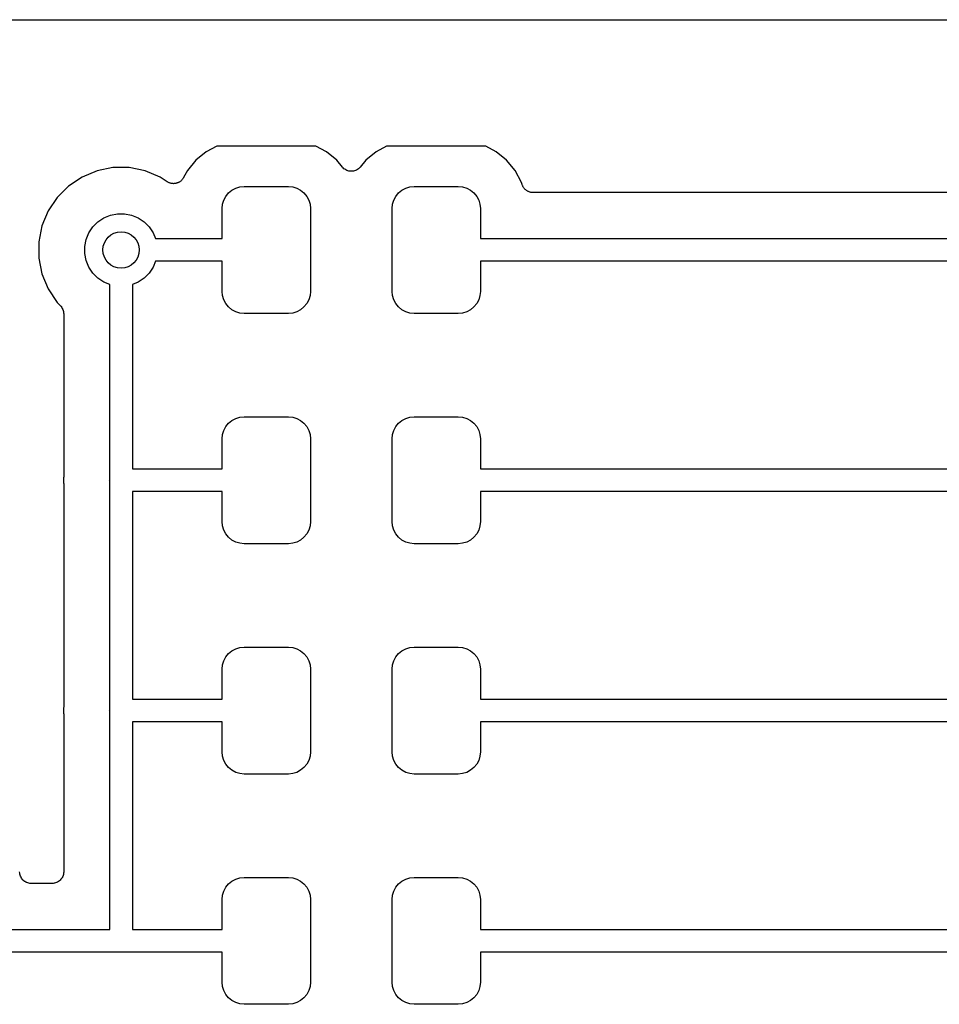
# Model space of a CAD drawing. Extents: x 4.75 to 6.45, y -3.9 to -3.1.
# Tile 6 of 7: x 5.66 to 6.06, y -3.53 to -3.1. Entities that reach past the tile are written whole.
import ezdxf

# ---------------------------------------------------------------- set-up
doc = ezdxf.new("R2010")
doc.units = 0
doc.header["$MEASUREMENT"] = 0
doc.layers.add('BLACK', color=7, linetype='CONTINUOUS')

msp = doc.modelspace()

# ---------------------------------------------------------------- linework, layer by layer
at = {"layer": 'BLACK', "linetype": 'CONTINUOUS'}
for p, q in [((4.755, -3.1), (6.445, -3.1)), ((5.74154, -3.15492), (5.737, -3.15735)), ((5.78464, -3.15492), (5.74154, -3.15492)), ((5.78918, -3.15735), (5.78464, -3.15492)), ((5.81536, -3.15492), (5.81082, -3.15735)), ((5.85846, -3.15492), (5.81536, -3.15492)), ((5.863, -3.15735), (5.85846, -3.15492)), ((5.737, -3.15735), (5.7325, -3.16104)), ((5.79368, -3.16104), (5.78918, -3.15735)), ((5.81082, -3.15735), (5.80632, -3.16104)), ((5.8675, -3.16104), (5.863, -3.15735)), ((5.7325, -3.16104), (5.72881, -3.16554)), ((5.79613, -3.16403), (5.79368, -3.16104)), ((5.80632, -3.16104), (5.80387, -3.16403)), ((5.87119, -3.16554), (5.8675, -3.16104)), ((5.68957, -3.16563), (5.68307, -3.16832)), ((5.69648, -3.16425), (5.68957, -3.16563)), ((5.70352, -3.16425), (5.69648, -3.16425)), ((5.71043, -3.16563), (5.70352, -3.16425)), ((5.71693, -3.16832), (5.71043, -3.16563)), ((5.72881, -3.16554), (5.72719, -3.16857)), ((5.79647, -3.16436), (5.79613, -3.16403)), ((5.7968, -3.1647), (5.79647, -3.16436)), ((5.79681, -3.16471), (5.7968, -3.1647)), ((5.79682, -3.16472), (5.79681, -3.16471)), ((5.79722, -3.16498), (5.79682, -3.16472)), ((5.79761, -3.16525), (5.79722, -3.16498)), ((5.79762, -3.16525), (5.79761, -3.16525)), ((5.79764, -3.16526), (5.79762, -3.16525)), ((5.79807, -3.16544), (5.79764, -3.16526)), ((5.79851, -3.16563), (5.79807, -3.16544)), ((5.79852, -3.16563), (5.79851, -3.16563)), ((5.79854, -3.16564), (5.79852, -3.16563)), ((5.799, -3.16573), (5.79854, -3.16564)), ((5.79946, -3.16583), (5.799, -3.16573)), ((5.79948, -3.16583), (5.79946, -3.16583)), ((5.79949, -3.16583), (5.79948, -3.16583)), ((5.79996, -3.16583), (5.79949, -3.16583)), ((5.80044, -3.16584), (5.79996, -3.16583)), ((5.80045, -3.16583), (5.80044, -3.16584)), ((5.80047, -3.16583), (5.80045, -3.16583)), ((5.80093, -3.16574), (5.80047, -3.16583)), ((5.8014, -3.16566), (5.80093, -3.16574)), ((5.80141, -3.16565), (5.8014, -3.16566)), ((5.80143, -3.16565), (5.80141, -3.16565)), ((5.80187, -3.16547), (5.80143, -3.16565)), ((5.8023, -3.16529), (5.80187, -3.16547)), ((5.80232, -3.16529), (5.8023, -3.16529)), ((5.80233, -3.16528), (5.80232, -3.16529)), ((5.80272, -3.16502), (5.80233, -3.16528)), ((5.80312, -3.16476), (5.80272, -3.16502)), ((5.80313, -3.16475), (5.80312, -3.16476)), ((5.80314, -3.16474), (5.80313, -3.16475)), ((5.80348, -3.16441), (5.80314, -3.16474)), ((5.80382, -3.16408), (5.80348, -3.16441)), ((5.80384, -3.16406), (5.80382, -3.16408)), ((5.80387, -3.16403), (5.80384, -3.16406)), ((5.80384, -3.16406), (5.80384, -3.16406)), ((5.80384, -3.16406), (5.80384, -3.16406)), ((5.87394, -3.17067), (5.87119, -3.16554)), ((5.67721, -3.17223), (5.67223, -3.17721)), ((5.68307, -3.16832), (5.67721, -3.17223)), ((5.72, -3.17037), (5.71693, -3.16832)), ((5.7202, -3.17048), (5.72, -3.17037)), ((5.72039, -3.1706), (5.7202, -3.17048)), ((5.72063, -3.17071), (5.72039, -3.1706)), ((5.72086, -3.17083), (5.72063, -3.17071)), ((5.72108, -3.1709), (5.72086, -3.17083)), ((5.72129, -3.17098), (5.72108, -3.1709)), ((5.72154, -3.17104), (5.72129, -3.17098)), ((5.72179, -3.17111), (5.72154, -3.17104)), ((5.72202, -3.17114), (5.72179, -3.17111)), ((5.72224, -3.17118), (5.72202, -3.17114)), ((5.7225, -3.17119), (5.72224, -3.17118)), ((5.72276, -3.17121), (5.7225, -3.17119)), ((5.72299, -3.17119), (5.72276, -3.17121)), ((5.72322, -3.17119), (5.72299, -3.17119)), ((5.72348, -3.17114), (5.72322, -3.17119)), ((5.72374, -3.17112), (5.72348, -3.17114)), ((5.72395, -3.17105), (5.72374, -3.17112)), ((5.72418, -3.17101), (5.72395, -3.17105)), ((5.72442, -3.17091), (5.72418, -3.17101)), ((5.72467, -3.17084), (5.72442, -3.17091)), ((5.72487, -3.17073), (5.72467, -3.17084)), ((5.72508, -3.17065), (5.72487, -3.17073)), ((5.7253, -3.17051), (5.72508, -3.17065)), ((5.72553, -3.17038), (5.7253, -3.17051)), ((5.72571, -3.17024), (5.72553, -3.17038)), ((5.7259, -3.17012), (5.72571, -3.17024)), ((5.72609, -3.16993), (5.7259, -3.17012)), ((5.72629, -3.16977), (5.72609, -3.16993)), ((5.72644, -3.16959), (5.72629, -3.16977)), ((5.7266, -3.16943), (5.72644, -3.16959)), ((5.72675, -3.16922), (5.7266, -3.16943)), ((5.72691, -3.16902), (5.72675, -3.16922)), ((5.72702, -3.16882), (5.72691, -3.16902)), ((5.72715, -3.16863), (5.72702, -3.16882)), ((5.72719, -3.16857), (5.72715, -3.16863)), ((5.75162, -3.17263), (5.75349, -3.17244)), ((5.75349, -3.17244), (5.77269, -3.17244)), ((5.77269, -3.17244), (5.77456, -3.17263)), ((5.82544, -3.17263), (5.82731, -3.17244)), ((5.82731, -3.17244), (5.84651, -3.17244)), ((5.84651, -3.17244), (5.84838, -3.17263)), ((5.8742, -3.17153), (5.87394, -3.17067)), ((5.87428, -3.17174), (5.8742, -3.17153)), ((5.87435, -3.17195), (5.87428, -3.17174)), ((5.87447, -3.17219), (5.87435, -3.17195)), ((5.87457, -3.17243), (5.87447, -3.17219)), ((5.8747, -3.17262), (5.87457, -3.17243)), ((5.74463, -3.17836), (5.74551, -3.17671)), ((5.74551, -3.17671), (5.74671, -3.17525)), ((5.74671, -3.17525), (5.74816, -3.17406)), ((5.74816, -3.17406), (5.74982, -3.17317)), ((5.74982, -3.17317), (5.75162, -3.17263)), ((5.77456, -3.17263), (5.77636, -3.17317)), ((5.77636, -3.17317), (5.77802, -3.17406)), ((5.77802, -3.17406), (5.77947, -3.17525)), ((5.77947, -3.17525), (5.78067, -3.17671)), ((5.78067, -3.17671), (5.78155, -3.17836)), ((5.81845, -3.17836), (5.81933, -3.17671)), ((5.81933, -3.17671), (5.82053, -3.17525)), ((5.82053, -3.17525), (5.82198, -3.17406)), ((5.82198, -3.17406), (5.82364, -3.17317)), ((5.82364, -3.17317), (5.82544, -3.17263)), ((5.84838, -3.17263), (5.85018, -3.17317)), ((5.85018, -3.17317), (5.85184, -3.17406)), ((5.85184, -3.17406), (5.85329, -3.17525)), ((5.85329, -3.17525), (5.85449, -3.17671)), ((5.85449, -3.17671), (5.85537, -3.17836)), ((5.8748, -3.17282), (5.8747, -3.17262)), ((5.87497, -3.17302), (5.8748, -3.17282)), ((5.87511, -3.17324), (5.87497, -3.17302)), ((5.87527, -3.1734), (5.87511, -3.17324)), ((5.87541, -3.17358), (5.87527, -3.1734)), ((5.87561, -3.17375), (5.87541, -3.17358)), ((5.8758, -3.17394), (5.87561, -3.17375)), ((5.87599, -3.17406), (5.8758, -3.17394)), ((5.87616, -3.1742), (5.87599, -3.17406)), ((5.87639, -3.17433), (5.87616, -3.1742)), ((5.87661, -3.17448), (5.87639, -3.17433)), ((5.87682, -3.17457), (5.87661, -3.17448)), ((5.87701, -3.17467), (5.87682, -3.17457)), ((5.87727, -3.17475), (5.87701, -3.17467)), ((5.87751, -3.17486), (5.87727, -3.17475)), ((5.87773, -3.1749), (5.87751, -3.17486)), ((5.87794, -3.17497), (5.87773, -3.1749)), ((5.87821, -3.175), (5.87794, -3.17497)), ((5.87847, -3.17505), (5.87821, -3.175)), ((5.87869, -3.17505), (5.87847, -3.17505)), ((5.87891, -3.17508), (5.87869, -3.17505)), ((5.87898, -3.17508), (5.87891, -3.17508)), ((6.24141, -3.17508), (5.87898, -3.17508)), ((5.67223, -3.17721), (5.66832, -3.18307)), ((5.7439, -3.18204), (5.74408, -3.18017)), ((5.74408, -3.18017), (5.74463, -3.17836)), ((5.78155, -3.17836), (5.7821, -3.18017)), ((5.7821, -3.18017), (5.78228, -3.18204)), ((5.81772, -3.18204), (5.8179, -3.18017)), ((5.8179, -3.18017), (5.81845, -3.17836)), ((5.85537, -3.17836), (5.85592, -3.18017)), ((5.85592, -3.18017), (5.8561, -3.18204)), ((5.66832, -3.18307), (5.66563, -3.18957)), ((5.69254, -3.18604), (5.69541, -3.18486)), ((5.69541, -3.18486), (5.69845, -3.18425)), ((5.69845, -3.18425), (5.70155, -3.18425)), ((5.70155, -3.18425), (5.70459, -3.18486)), ((5.70459, -3.18486), (5.70746, -3.18604)), ((5.7439, -3.19508), (5.7439, -3.18204)), ((5.78228, -3.18204), (5.78228, -3.21796)), ((5.81772, -3.21796), (5.81772, -3.18204)), ((5.8561, -3.18204), (5.8561, -3.19508)), ((5.66563, -3.18957), (5.66425, -3.19648)), ((5.68777, -3.18996), (5.68996, -3.18777)), ((5.68996, -3.18777), (5.69254, -3.18604)), ((5.70746, -3.18604), (5.71004, -3.18777)), ((5.71004, -3.18777), (5.71223, -3.18996)), ((5.68486, -3.19541), (5.68604, -3.19254)), ((5.68604, -3.19254), (5.68777, -3.18996)), ((5.71223, -3.18996), (5.71396, -3.19254)), ((5.71396, -3.19254), (5.71501, -3.19508)), ((5.66425, -3.19648), (5.66425, -3.20352)), ((5.68425, -3.19845), (5.68486, -3.19541)), ((5.71501, -3.19508), (5.7439, -3.19508)), ((5.8561, -3.19508), (6.26654, -3.19508)), ((5.68425, -3.20155), (5.68425, -3.19845)), ((5.68486, -3.20459), (5.68425, -3.20155)), ((5.66425, -3.20352), (5.66563, -3.21043)), ((5.68604, -3.20746), (5.68486, -3.20459)), ((5.71501, -3.20492), (5.71396, -3.20746)), ((5.7439, -3.20492), (5.71501, -3.20492)), ((5.7439, -3.21796), (5.7439, -3.20492)), ((6.26654, -3.20492), (5.8561, -3.20492)), ((5.8561, -3.20492), (5.8561, -3.21796)), ((5.66563, -3.21043), (5.66832, -3.21693)), ((5.68777, -3.21004), (5.68604, -3.20746)), ((5.68996, -3.21223), (5.68777, -3.21004)), ((5.71223, -3.21004), (5.71004, -3.21223)), ((5.71396, -3.20746), (5.71223, -3.21004)), ((5.69254, -3.21396), (5.68996, -3.21223)), ((5.69508, -3.21501), (5.69254, -3.21396)), ((5.69508, -3.29976), (5.69508, -3.21501)), ((5.70746, -3.21396), (5.70492, -3.21501)), ((5.70492, -3.21501), (5.70492, -3.29508)), ((5.71004, -3.21223), (5.70746, -3.21396)), ((5.66832, -3.21693), (5.67223, -3.22279)), ((5.74408, -3.21983), (5.7439, -3.21796)), ((5.78228, -3.21796), (5.7821, -3.21983)), ((5.8179, -3.21983), (5.81772, -3.21796)), ((5.8561, -3.21796), (5.85592, -3.21983)), ((5.67223, -3.22279), (5.67361, -3.22417)), ((5.74463, -3.22164), (5.74408, -3.21983)), ((5.74551, -3.22329), (5.74463, -3.22164)), ((5.74671, -3.22475), (5.74551, -3.22329)), ((5.78067, -3.22329), (5.77947, -3.22475)), ((5.78155, -3.22164), (5.78067, -3.22329)), ((5.7821, -3.21983), (5.78155, -3.22164)), ((5.81845, -3.22164), (5.8179, -3.21983)), ((5.81933, -3.22329), (5.81845, -3.22164)), ((5.82053, -3.22475), (5.81933, -3.22329)), ((5.85449, -3.22329), (5.85329, -3.22475)), ((5.85537, -3.22164), (5.85449, -3.22329)), ((5.85592, -3.21983), (5.85537, -3.22164)), ((5.67361, -3.22417), (5.67363, -3.22418)), ((5.67363, -3.22418), (5.67363, -3.22418)), ((5.67363, -3.22418), (5.67363, -3.22418)), ((5.67363, -3.22418), (5.67366, -3.22422)), ((5.67366, -3.22422), (5.67395, -3.22458)), ((5.67395, -3.22458), (5.67424, -3.22494)), ((5.67424, -3.22494), (5.67426, -3.22496)), ((5.67426, -3.22496), (5.67427, -3.22498)), ((5.67427, -3.22498), (5.67448, -3.22539)), ((5.67448, -3.22539), (5.6747, -3.2258)), ((5.6747, -3.2258), (5.67471, -3.22582)), ((5.67471, -3.22582), (5.67472, -3.22585)), ((5.67472, -3.22585), (5.67485, -3.22629)), ((5.67485, -3.22629), (5.67498, -3.22673)), ((5.67498, -3.22673), (5.67499, -3.22676)), ((5.67499, -3.22676), (5.67499, -3.22679)), ((5.67499, -3.22679), (5.67503, -3.22724)), ((5.67503, -3.22724), (5.67508, -3.22771)), ((5.67508, -3.22771), (5.67508, -3.29853)), ((5.74816, -3.22594), (5.74671, -3.22475)), ((5.74982, -3.22683), (5.74816, -3.22594)), ((5.75162, -3.22737), (5.74982, -3.22683)), ((5.75349, -3.22756), (5.75162, -3.22737)), ((5.77269, -3.22756), (5.75349, -3.22756)), ((5.77456, -3.22737), (5.77269, -3.22756)), ((5.77636, -3.22683), (5.77456, -3.22737)), ((5.77802, -3.22594), (5.77636, -3.22683)), ((5.77947, -3.22475), (5.77802, -3.22594)), ((5.82198, -3.22594), (5.82053, -3.22475)), ((5.82364, -3.22683), (5.82198, -3.22594)), ((5.82544, -3.22737), (5.82364, -3.22683)), ((5.82731, -3.22756), (5.82544, -3.22737)), ((5.84651, -3.22756), (5.82731, -3.22756)), ((5.84838, -3.22737), (5.84651, -3.22756)), ((5.85018, -3.22683), (5.84838, -3.22737)), ((5.85184, -3.22594), (5.85018, -3.22683)), ((5.85329, -3.22475), (5.85184, -3.22594)), ((5.74671, -3.27525), (5.74816, -3.27406)), ((5.74816, -3.27406), (5.74982, -3.27317)), ((5.74982, -3.27317), (5.75162, -3.27263)), ((5.75162, -3.27263), (5.75349, -3.27244)), ((5.75349, -3.27244), (5.77269, -3.27244)), ((5.77269, -3.27244), (5.77456, -3.27263)), ((5.77456, -3.27263), (5.77636, -3.27317)), ((5.77636, -3.27317), (5.77802, -3.27406)), ((5.77802, -3.27406), (5.77947, -3.27525)), ((5.82053, -3.27525), (5.82198, -3.27406)), ((5.82198, -3.27406), (5.82364, -3.27317)), ((5.82364, -3.27317), (5.82544, -3.27263)), ((5.82544, -3.27263), (5.82731, -3.27244)), ((5.82731, -3.27244), (5.84651, -3.27244)), ((5.84651, -3.27244), (5.84838, -3.27263)), ((5.84838, -3.27263), (5.85018, -3.27317)), ((5.85018, -3.27317), (5.85184, -3.27406)), ((5.85184, -3.27406), (5.85329, -3.27525)), ((5.74408, -3.28017), (5.74463, -3.27836)), ((5.74463, -3.27836), (5.74551, -3.27671)), ((5.74551, -3.27671), (5.74671, -3.27525)), ((5.77947, -3.27525), (5.78067, -3.27671)), ((5.78067, -3.27671), (5.78155, -3.27836)), ((5.78155, -3.27836), (5.7821, -3.28017)), ((5.8179, -3.28017), (5.81845, -3.27836)), ((5.81845, -3.27836), (5.81933, -3.27671)), ((5.81933, -3.27671), (5.82053, -3.27525)), ((5.85329, -3.27525), (5.85449, -3.27671)), ((5.85449, -3.27671), (5.85537, -3.27836)), ((5.85537, -3.27836), (5.85592, -3.28017)), ((5.7439, -3.28204), (5.74408, -3.28017)), ((5.7439, -3.29508), (5.7439, -3.28204)), ((5.7821, -3.28017), (5.78228, -3.28204)), ((5.78228, -3.28204), (5.78228, -3.31796)), ((5.81772, -3.28204), (5.8179, -3.28017)), ((5.81772, -3.31796), (5.81772, -3.28204)), ((5.85592, -3.28017), (5.8561, -3.28204)), ((5.8561, -3.28204), (5.8561, -3.29508)), ((5.70492, -3.29508), (5.7439, -3.29508)), ((5.8561, -3.29508), (6.26686, -3.29508)), ((5.67505, -3.29902), (5.67496, -3.3)), ((5.67496, -3.3), (5.67505, -3.30098)), ((5.67508, -3.2986), (5.67505, -3.29881)), ((5.67505, -3.29881), (5.67505, -3.29902)), ((5.67508, -3.29853), (5.67508, -3.2986)), ((5.69505, -3.3), (5.69508, -3.29976)), ((5.69508, -3.30024), (5.69505, -3.3)), ((5.69508, -3.32406), (5.69508, -3.30024)), ((5.67505, -3.30098), (5.67506, -3.30105)), ((5.67506, -3.30105), (5.67506, -3.30126)), ((5.67506, -3.30126), (5.67508, -3.30147)), ((5.67508, -3.30147), (5.67508, -3.32529)), ((5.7439, -3.30492), (5.70492, -3.30492)), ((5.70492, -3.30492), (5.70492, -3.39508)), ((5.7439, -3.31796), (5.7439, -3.30492)), ((6.26686, -3.30492), (5.8561, -3.30492)), ((5.8561, -3.30492), (5.8561, -3.31796)), ((5.74408, -3.31983), (5.7439, -3.31796)), ((5.74463, -3.32164), (5.74408, -3.31983)), ((5.74551, -3.32329), (5.74463, -3.32164)), ((5.78155, -3.32164), (5.78067, -3.32329)), ((5.7821, -3.31983), (5.78155, -3.32164)), ((5.78228, -3.31796), (5.7821, -3.31983)), ((5.8179, -3.31983), (5.81772, -3.31796)), ((5.81845, -3.32164), (5.8179, -3.31983)), ((5.81933, -3.32329), (5.81845, -3.32164)), ((5.85537, -3.32164), (5.85449, -3.32329)), ((5.85592, -3.31983), (5.85537, -3.32164)), ((5.8561, -3.31796), (5.85592, -3.31983)), ((5.67508, -3.32529), (5.67508, -3.32529)), ((5.67508, -3.32529), (5.67508, -3.39853)), ((5.69508, -3.39976), (5.69508, -3.32406)), ((5.69508, -3.32406), (5.69508, -3.32406)), ((5.74671, -3.32475), (5.74551, -3.32329)), ((5.74816, -3.32594), (5.74671, -3.32475)), ((5.74982, -3.32683), (5.74816, -3.32594)), ((5.77802, -3.32594), (5.77636, -3.32683)), ((5.77947, -3.32475), (5.77802, -3.32594)), ((5.78067, -3.32329), (5.77947, -3.32475)), ((5.82053, -3.32475), (5.81933, -3.32329)), ((5.82198, -3.32594), (5.82053, -3.32475)), ((5.82364, -3.32683), (5.82198, -3.32594)), ((5.85184, -3.32594), (5.85018, -3.32683)), ((5.85329, -3.32475), (5.85184, -3.32594)), ((5.85449, -3.32329), (5.85329, -3.32475)), ((5.75162, -3.32737), (5.74982, -3.32683)), ((5.75349, -3.32756), (5.75162, -3.32737)), ((5.77269, -3.32756), (5.75349, -3.32756)), ((5.77456, -3.32737), (5.77269, -3.32756)), ((5.77636, -3.32683), (5.77456, -3.32737)), ((5.82544, -3.32737), (5.82364, -3.32683)), ((5.82731, -3.32756), (5.82544, -3.32737)), ((5.84651, -3.32756), (5.82731, -3.32756)), ((5.84838, -3.32737), (5.84651, -3.32756)), ((5.85018, -3.32683), (5.84838, -3.32737)), ((5.74816, -3.37406), (5.74982, -3.37317)), ((5.74982, -3.37317), (5.75162, -3.37263)), ((5.75162, -3.37263), (5.75349, -3.37244)), ((5.75349, -3.37244), (5.77269, -3.37244)), ((5.77269, -3.37244), (5.77456, -3.37263)), ((5.77456, -3.37263), (5.77636, -3.37317)), ((5.77636, -3.37317), (5.77802, -3.37406)), ((5.82198, -3.37406), (5.82364, -3.37317)), ((5.82364, -3.37317), (5.82544, -3.37263)), ((5.82544, -3.37263), (5.82731, -3.37244)), ((5.82731, -3.37244), (5.84651, -3.37244)), ((5.84651, -3.37244), (5.84838, -3.37263)), ((5.84838, -3.37263), (5.85018, -3.37317)), ((5.85018, -3.37317), (5.85184, -3.37406)), ((5.74463, -3.37837), (5.74551, -3.37671)), ((5.74551, -3.37671), (5.74671, -3.37525)), ((5.74671, -3.37525), (5.74816, -3.37406)), ((5.77802, -3.37406), (5.77947, -3.37525)), ((5.77947, -3.37525), (5.78067, -3.37671)), ((5.78067, -3.37671), (5.78155, -3.37837)), ((5.81845, -3.37837), (5.81933, -3.37671)), ((5.81933, -3.37671), (5.82053, -3.37525)), ((5.82053, -3.37525), (5.82198, -3.37406)), ((5.85184, -3.37406), (5.85329, -3.37525)), ((5.85329, -3.37525), (5.85449, -3.37671)), ((5.85449, -3.37671), (5.85537, -3.37837)), ((5.7439, -3.38204), (5.74408, -3.38017)), ((5.74408, -3.38017), (5.74463, -3.37837)), ((5.78155, -3.37837), (5.7821, -3.38017)), ((5.7821, -3.38017), (5.78228, -3.38204)), ((5.81772, -3.38204), (5.8179, -3.38017)), ((5.8179, -3.38017), (5.81845, -3.37837)), ((5.85537, -3.37837), (5.85592, -3.38017)), ((5.85592, -3.38017), (5.8561, -3.38204)), ((5.7439, -3.39508), (5.7439, -3.38204)), ((5.78228, -3.38204), (5.78228, -3.41796)), ((5.81772, -3.41796), (5.81772, -3.38204)), ((5.8561, -3.38204), (5.8561, -3.39508)), ((5.67505, -3.39902), (5.67496, -3.4)), ((5.67508, -3.3986), (5.67505, -3.39881)), ((5.67505, -3.39881), (5.67505, -3.39902)), ((5.67508, -3.39853), (5.67508, -3.3986)), ((5.70492, -3.39508), (5.7439, -3.39508)), ((5.8561, -3.39508), (6.26686, -3.39508)), ((5.67496, -3.4), (5.67505, -3.40098)), ((5.67505, -3.40098), (5.67506, -3.40105)), ((5.67506, -3.40105), (5.67506, -3.40126)), ((5.67506, -3.40126), (5.67508, -3.40147)), ((5.67508, -3.40147), (5.67508, -3.47008)), ((5.69505, -3.4), (5.69508, -3.39976)), ((5.69508, -3.40024), (5.69505, -3.4)), ((5.69508, -3.49508), (5.69508, -3.40024)), ((5.7439, -3.40492), (5.70492, -3.40492)), ((5.70492, -3.40492), (5.70492, -3.49508)), ((5.7439, -3.41796), (5.7439, -3.40492)), ((6.26686, -3.40492), (5.8561, -3.40492)), ((5.8561, -3.40492), (5.8561, -3.41796)), ((5.74408, -3.41983), (5.7439, -3.41796)), ((5.74463, -3.42163), (5.74408, -3.41983)), ((5.7821, -3.41983), (5.78155, -3.42163)), ((5.78228, -3.41796), (5.7821, -3.41983)), ((5.8179, -3.41983), (5.81772, -3.41796)), ((5.81845, -3.42163), (5.8179, -3.41983)), ((5.85592, -3.41983), (5.85537, -3.42163)), ((5.8561, -3.41796), (5.85592, -3.41983)), ((5.74551, -3.42329), (5.74463, -3.42163)), ((5.74671, -3.42475), (5.74551, -3.42329)), ((5.74816, -3.42594), (5.74671, -3.42475)), ((5.77947, -3.42475), (5.77802, -3.42594)), ((5.78067, -3.42329), (5.77947, -3.42475)), ((5.78155, -3.42163), (5.78067, -3.42329)), ((5.81933, -3.42329), (5.81845, -3.42163)), ((5.82053, -3.42475), (5.81933, -3.42329)), ((5.82198, -3.42594), (5.82053, -3.42475)), ((5.85329, -3.42475), (5.85184, -3.42594)), ((5.85449, -3.42329), (5.85329, -3.42475)), ((5.85537, -3.42163), (5.85449, -3.42329)), ((5.74982, -3.42683), (5.74816, -3.42594)), ((5.75162, -3.42737), (5.74982, -3.42683)), ((5.75349, -3.42756), (5.75162, -3.42737)), ((5.77269, -3.42756), (5.75349, -3.42756)), ((5.77456, -3.42737), (5.77269, -3.42756)), ((5.77636, -3.42683), (5.77456, -3.42737)), ((5.77802, -3.42594), (5.77636, -3.42683)), ((5.82364, -3.42683), (5.82198, -3.42594)), ((5.82544, -3.42737), (5.82364, -3.42683)), ((5.82731, -3.42756), (5.82544, -3.42737)), ((5.84651, -3.42756), (5.82731, -3.42756)), ((5.84838, -3.42737), (5.84651, -3.42756)), ((5.85018, -3.42683), (5.84838, -3.42737)), ((5.85184, -3.42594), (5.85018, -3.42683)), ((5.65599, -3.47055), (5.65595, -3.47008)), ((5.65604, -3.47102), (5.65599, -3.47055)), ((5.65604, -3.47103), (5.65604, -3.47102)), ((5.65604, -3.47105), (5.65604, -3.47103)), ((5.65618, -3.4715), (5.65604, -3.47105)), ((5.65631, -3.47195), (5.65618, -3.4715)), ((5.67483, -3.47157), (5.67469, -3.47202)), ((5.67497, -3.47112), (5.67483, -3.47157)), ((5.67498, -3.47108), (5.67497, -3.4711)), ((5.67497, -3.4711), (5.67497, -3.47112)), ((5.67503, -3.47062), (5.67498, -3.47108)), ((5.67508, -3.47015), (5.67503, -3.47062)), ((5.67508, -3.47008), (5.67508, -3.47011)), ((5.67508, -3.47011), (5.67508, -3.47011)), ((5.67508, -3.47011), (5.67508, -3.47011)), ((5.67508, -3.47011), (5.67508, -3.47015)), ((5.65632, -3.47197), (5.65631, -3.47195)), ((5.65632, -3.47198), (5.65632, -3.47197)), ((5.65655, -3.4724), (5.65632, -3.47198)), ((5.65676, -3.47282), (5.65655, -3.4724)), ((5.65677, -3.47283), (5.65676, -3.47282)), ((5.65678, -3.47285), (5.65677, -3.47283)), ((5.65708, -3.47321), (5.65678, -3.47285)), ((5.65738, -3.47358), (5.65708, -3.47321)), ((5.65739, -3.47359), (5.65738, -3.47358)), ((5.6574, -3.4736), (5.65739, -3.47359)), ((5.65776, -3.4739), (5.6574, -3.4736)), ((5.65812, -3.4742), (5.65776, -3.4739)), ((5.65814, -3.47421), (5.65812, -3.4742)), ((5.65815, -3.47422), (5.65814, -3.47421)), ((5.65857, -3.47445), (5.65815, -3.47422)), ((5.65898, -3.47467), (5.65857, -3.47445)), ((5.65899, -3.47468), (5.65898, -3.47467)), ((5.65901, -3.47469), (5.65899, -3.47468)), ((5.65946, -3.47483), (5.65901, -3.47469)), ((5.65991, -3.47497), (5.65946, -3.47483)), ((5.65993, -3.47497), (5.65991, -3.47497)), ((5.65994, -3.47498), (5.65993, -3.47497)), ((5.66041, -3.47503), (5.65994, -3.47498)), ((5.66088, -3.47508), (5.66041, -3.47503)), ((5.66091, -3.47508), (5.66088, -3.47508)), ((5.66095, -3.47508), (5.66091, -3.47508)), ((5.66091, -3.47508), (5.66091, -3.47508)), ((5.66091, -3.47508), (5.66091, -3.47508)), ((5.67008, -3.47508), (5.66095, -3.47508)), ((5.67055, -3.47503), (5.67008, -3.47508)), ((5.67102, -3.47499), (5.67055, -3.47503)), ((5.67103, -3.47499), (5.67102, -3.47499)), ((5.67105, -3.47498), (5.67103, -3.47499)), ((5.6715, -3.47485), (5.67105, -3.47498)), ((5.67195, -3.47471), (5.6715, -3.47485)), ((5.67197, -3.47471), (5.67195, -3.47471)), ((5.67198, -3.4747), (5.67197, -3.47471)), ((5.6724, -3.47448), (5.67198, -3.4747)), ((5.67282, -3.47426), (5.6724, -3.47448)), ((5.67283, -3.47425), (5.67282, -3.47426)), ((5.67285, -3.47424), (5.67283, -3.47425)), ((5.67321, -3.47395), (5.67285, -3.47424)), ((5.67358, -3.47365), (5.67321, -3.47395)), ((5.67359, -3.47364), (5.67358, -3.47365)), ((5.6736, -3.47363), (5.67359, -3.47364)), ((5.6739, -3.47326), (5.6736, -3.47363)), ((5.6742, -3.4729), (5.6739, -3.47326)), ((5.67421, -3.47289), (5.6742, -3.4729)), ((5.67422, -3.47287), (5.67421, -3.47289)), ((5.67445, -3.47246), (5.67422, -3.47287)), ((5.67467, -3.47205), (5.67445, -3.47246)), ((5.67468, -3.47203), (5.67467, -3.47205)), ((5.67469, -3.47202), (5.67468, -3.47203)), ((5.74551, -3.47671), (5.74671, -3.47525)), ((5.74671, -3.47525), (5.74816, -3.47406)), ((5.74816, -3.47406), (5.74982, -3.47317)), ((5.74982, -3.47317), (5.75162, -3.47263)), ((5.75162, -3.47263), (5.75349, -3.47244)), ((5.75349, -3.47244), (5.77269, -3.47244)), ((5.77269, -3.47244), (5.77456, -3.47263)), ((5.77456, -3.47263), (5.77636, -3.47317)), ((5.77636, -3.47317), (5.77802, -3.47406)), ((5.77802, -3.47406), (5.77947, -3.47525)), ((5.77947, -3.47525), (5.78067, -3.47671)), ((5.81933, -3.47671), (5.82053, -3.47525)), ((5.82053, -3.47525), (5.82198, -3.47406)), ((5.82198, -3.47406), (5.82364, -3.47317)), ((5.82364, -3.47317), (5.82544, -3.47263)), ((5.82544, -3.47263), (5.82731, -3.47244)), ((5.82731, -3.47244), (5.84651, -3.47244)), ((5.84651, -3.47244), (5.84838, -3.47263)), ((5.84838, -3.47263), (5.85018, -3.47317)), ((5.85018, -3.47317), (5.85184, -3.47406)), ((5.85184, -3.47406), (5.85329, -3.47525)), ((5.85329, -3.47525), (5.85449, -3.47671)), ((5.7439, -3.48204), (5.74408, -3.48017)), ((5.74408, -3.48017), (5.74463, -3.47836)), ((5.74463, -3.47836), (5.74551, -3.47671)), ((5.78067, -3.47671), (5.78155, -3.47836)), ((5.78155, -3.47836), (5.7821, -3.48017)), ((5.7821, -3.48017), (5.78228, -3.48204)), ((5.81772, -3.48204), (5.8179, -3.48017)), ((5.8179, -3.48017), (5.81845, -3.47836)), ((5.81845, -3.47836), (5.81933, -3.47671)), ((5.85449, -3.47671), (5.85537, -3.47836)), ((5.85537, -3.47836), (5.85592, -3.48017)), ((5.85592, -3.48017), (5.8561, -3.48204)), ((5.7439, -3.49508), (5.7439, -3.48204)), ((5.78228, -3.48204), (5.78228, -3.51796)), ((5.81772, -3.51796), (5.81772, -3.48204)), ((5.8561, -3.48204), (5.8561, -3.49508)), ((5.62448, -3.49508), (5.69508, -3.49508)), ((5.70492, -3.49508), (5.7439, -3.49508)), ((5.8561, -3.49508), (6.26686, -3.49508)), ((5.69976, -3.50492), (5.62268, -3.50492)), ((5.7, -3.50495), (5.69976, -3.50492)), ((5.70024, -3.50492), (5.7, -3.50495)), ((5.7439, -3.50492), (5.70024, -3.50492)), ((5.7439, -3.51796), (5.7439, -3.50492)), ((6.26686, -3.50492), (5.8561, -3.50492)), ((5.8561, -3.50492), (5.8561, -3.51796)), ((5.74408, -3.51983), (5.7439, -3.51796)), ((5.78228, -3.51796), (5.7821, -3.51983)), ((5.8179, -3.51983), (5.81772, -3.51796)), ((5.8561, -3.51796), (5.85592, -3.51983)), ((5.74463, -3.52163), (5.74408, -3.51983)), ((5.74551, -3.52329), (5.74463, -3.52163)), ((5.78155, -3.52163), (5.78067, -3.52329)), ((5.7821, -3.51983), (5.78155, -3.52163)), ((5.81845, -3.52163), (5.8179, -3.51983)), ((5.81933, -3.52329), (5.81845, -3.52163)), ((5.85537, -3.52163), (5.85449, -3.52329)), ((5.85592, -3.51983), (5.85537, -3.52163)), ((5.74671, -3.52475), (5.74551, -3.52329)), ((5.74816, -3.52594), (5.74671, -3.52475)), ((5.74982, -3.52683), (5.74816, -3.52594)), ((5.75162, -3.52737), (5.74982, -3.52683)), ((5.77636, -3.52683), (5.77456, -3.52737)), ((5.77802, -3.52594), (5.77636, -3.52683)), ((5.77947, -3.52475), (5.77802, -3.52594)), ((5.78067, -3.52329), (5.77947, -3.52475)), ((5.82053, -3.52475), (5.81933, -3.52329)), ((5.82198, -3.52594), (5.82053, -3.52475)), ((5.82364, -3.52683), (5.82198, -3.52594)), ((5.82544, -3.52737), (5.82364, -3.52683)), ((5.85018, -3.52683), (5.84838, -3.52737)), ((5.85184, -3.52594), (5.85018, -3.52683)), ((5.85329, -3.52475), (5.85184, -3.52594)), ((5.85449, -3.52329), (5.85329, -3.52475)), ((5.75349, -3.52756), (5.75162, -3.52737)), ((5.77269, -3.52756), (5.75349, -3.52756)), ((5.77456, -3.52737), (5.77269, -3.52756)), ((5.82731, -3.52756), (5.82544, -3.52737)), ((5.84651, -3.52756), (5.82731, -3.52756)), ((5.84838, -3.52737), (5.84651, -3.52756))]:
    msp.add_line(p, q, dxfattribs=at)
at = {"layer": 'BLACK'}
msp.add_circle((5.7, -3.2), 0.00787, dxfattribs=at)

doc.saveas('drawing.dxf')
